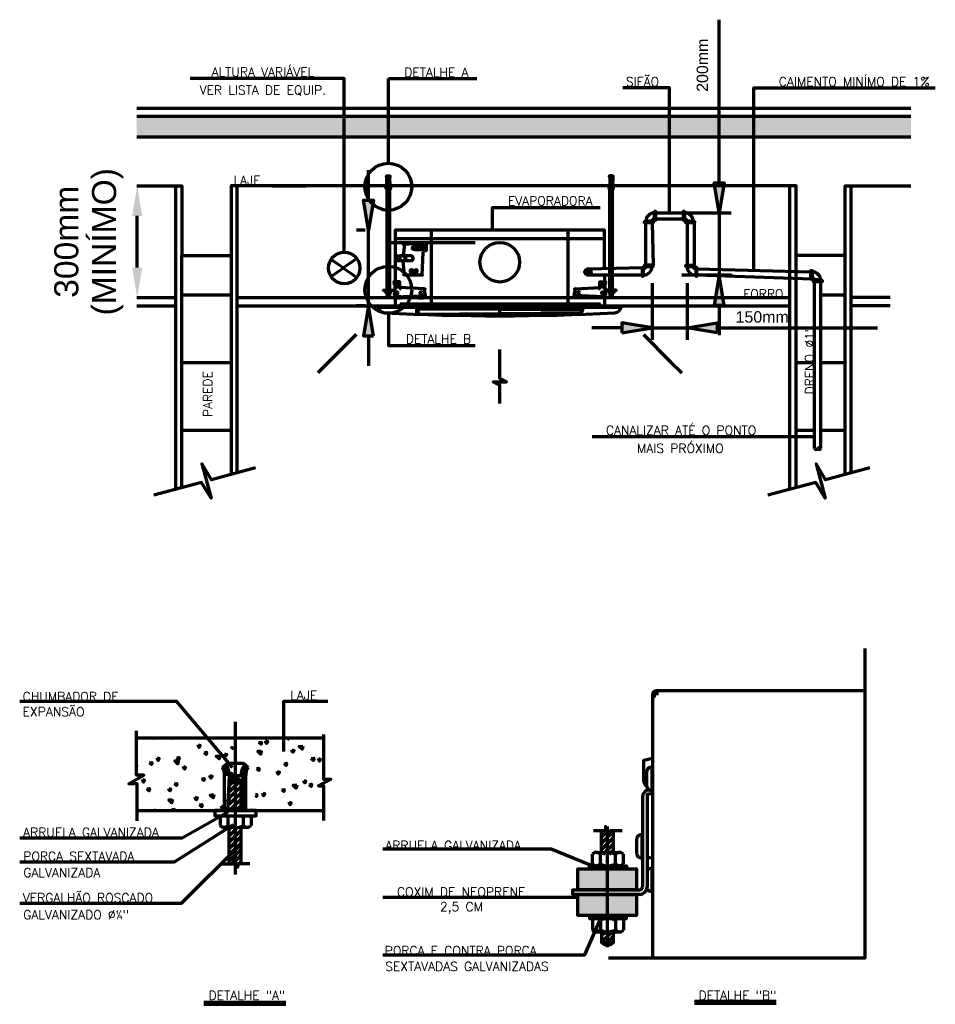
# Model space of a CAD drawing. Header units: millimetres. Extents: x -728 to 29511, y 335 to 17581.
# Tile 6 of 6: x 13474 to 29511, y 335 to 17581. Entities that reach past the tile are written whole.
import ezdxf

# ---------------------------------------------------------------- set-up
doc = ezdxf.new("R2010")
doc.units = ezdxf.units.MM
for name, color, linetype, lineweight in [('_ACESSÓRIOS', 10, 'Continuous', 18), ('_AR-CHAMADA', 10, 'Continuous', 18), ('_AR-EQUIPAMENTOS', 10, 'Continuous', 18), ('_AR-PENA AR 01', 10, 'Continuous', 18), ('_AR-PENA AR 05', 10, 'Continuous', 18), ('_AR-R60', 10, 'Continuous', 18), ('_ARQ', 10, 'Continuous', 18), ('_BASE-ALV', 10, 'Continuous', 18), ('_CHAMADAS', 10, 'Continuous', 18), ('_DUTOS', 10, 'Continuous', 18), ('CHAMADA', 10, 'Continuous', 18), ('KGL_CONFEA-6_DE_152_E06_PE_R02 - Legenda - DETALHE FIXAÇÃO CASSETE_dwg', 8, 'Continuous', 18), ('Logiproject_DETALHE', 10, 'Continuous', 18)]:
    doc.layers.add(name, color=color, linetype=linetype, lineweight=lineweight)
doc.styles.add('Arial', font='arial.ttf', dxfattribs={"height": 200})
doc.styles.add('Arial_1', font='arial.ttf', dxfattribs={"height": 421.323051})
doc.styles.add('Simplex_3', font='simplex_.ttf', dxfattribs={"height": 157.996144})
doc.styles.add('Simplex_4', font='simplex_.ttf', dxfattribs={"height": 158.051749})

# ---------------------------------------------------------------- blocks, each defined once
blk = doc.blocks.new('KGL_CONFEA-6_DE_152_E06_PE_R02 - Legenda - DETALHE FIXAÇÃO CASSETE_dwg_DETALHE_FIXAÇÃO_CASSETEl_dwg__X1-1082132-DETALHE FIXAÇÃO CASSETE-1127658-13 - FIXAÇÃO DO CASSETE')
at = {"layer": '_BASE-ALV', "color": 7, "lineweight": 70, "flags": 128}
for points in [[(-216, 5004), (-217, 4992), (-232, 5004)], [(124, 5004), (113, 4989), (108, 5004)], [(2144, 5004), (2142, 4977), (2109, 5004)], [(559, 4879), (597, 4866), (576, 4834), (559, 4879)], [(1180, 4802), (1145, 4831), (1163, 4834)], [(1625, 4919), (1665, 4927), (1662, 4889), (1625, 4919)], [(1741, 4949), (1779, 4936), (1758, 4904), (1741, 4949)], [(2392, 4858), (2383, 4802), (2332, 4851), (2392, 4858)], [(186, 4654), (226, 4661), (222, 4623), (186, 4654)], [(666, 4742), (706, 4750), (702, 4712), (666, 4742)], [(938, 4689), (930, 4632), (878, 4682), (938, 4689)], [(1021, 4723), (1060, 4711), (1039, 4679), (1021, 4723)], [(1665, 4774), (1657, 4717), (1605, 4767), (1665, 4774)], [(2203, 4794), (2242, 4781), (2220, 4749), (2203, 4794)], [(-518, 4503), (-515, 4520), (-518, 4520)], [(-294, 4565), (-254, 4573), (-257, 4535), (-294, 4565)], [(-160, 4653), (-122, 4640), (-143, 4608), (-161, 4653)], [(211, 4605), (203, 4548), (151, 4598), (211, 4605)], [(302, 4498), (341, 4485), (319, 4453), (302, 4498)], [(2065, 4550), (2105, 4558), (2102, 4520), (2065, 4550)], [(2545, 4639), (2585, 4646), (2581, 4608), (2545, 4639)], [(2666, 4639), (2704, 4626), (2683, 4594), (2666, 4639)], [(765, 4343), (803, 4330), (782, 4298), (765, 4343)], [(1105, 4373), (1145, 4381), (1142, 4343), (1105, 4373)], [(1585, 4462), (1625, 4469), (1622, 4431), (1585, 4462)], [(1946, 4413), (1985, 4400), (1964, 4368), (1946, 4413)], [(-417, 4272), (-379, 4259), (-400, 4228), (-417, 4272)], [(146, 4196), (186, 4204), (182, 4166), (146, 4196)], [(626, 4285), (666, 4292), (662, 4254), (626, 4285)], [(2287, 4178), (2278, 4121), (2226, 4171), (2287, 4178)], [(2409, 4258), (2448, 4245), (2426, 4213), (2409, 4258)], [(2505, 4181), (2545, 4189), (2541, 4151), (2505, 4181)], [(-334, 4108), (-294, 4115), (-297, 4077), (-334, 4108)], [(45, 4117), (84, 4104), (62, 4073), (45, 4117)], [(833, 4008), (824, 3952), (772, 4001), (833, 4008)], [(1567, 4008), (1585, 4012), (1582, 3974), (1567, 3986)], [(1690, 4032), (1728, 4019), (1707, 3988), (1690, 4032)], [(2025, 4093), (2065, 4100), (2062, 4062), (2025, 4093)], [(106, 3924), (97, 3867), (45, 3917), (106, 3924)], [(508, 3962), (546, 3949), (525, 3917), (508, 3962)], [(586, 3827), (626, 3835), (622, 3797), (586, 3827)], [(970, 3807), (1009, 3794), (987, 3762), (970, 3807)], [(1065, 3916), (1105, 3923), (1102, 3885), (1065, 3916)], [(2152, 3877), (2191, 3864), (2169, 3832), (2152, 3877)], [(-188, 3729), (-209, 3729), (-212, 3736)], [(144, 3729), (146, 3746), (106, 3739), (118, 3729)], [(2491, 3729), (2504, 3729), (2505, 3731)]]:
    blk.add_lwpolyline(points, dxfattribs=at)
blk = doc.blocks.new('KGL_CONFEA-6_DE_152_E06_PE_R02 - Legenda - DETALHE FIXAÇÃO CASSETE_dwg_DETALHE_FIXAÇÃO_CASSETEl_dwg_SETA-INS-1082133-DETALHE FIXAÇÃO CASSETE-1127659-13 - FIXAÇÃO DO CASSETE')
at = {"layer": 'Logiproject_DETALHE', "color": 7, "lineweight": 70, "flags": 128}
blk.add_lwpolyline([(8358, 12065), (8835, 11589), (9029, 11395)], dxfattribs=at)
blk = doc.blocks.new('KGL_CONFEA-6_DE_152_E06_PE_R02 - Legenda - DETALHE FIXAÇÃO CASSETE_dwg_DETALHE_FIXAÇÃO_CASSETEl_dwg_SETA-RET-1082134-DETALHE FIXAÇÃO CASSETE-1127660-13 - FIXAÇÃO DO CASSETE')
at = {"layer": 'Logiproject_DETALHE', "color": 7, "lineweight": 70, "flags": 128}
blk.add_lwpolyline([(5842, 10856), (5842, 11177), (5726, 11236), (5959, 11236), (5841, 11294), (5841, 11529), (5841, 11804)], dxfattribs=at)
blk = doc.blocks.new('KGL_CONFEA-6_DE_152_E06_PE_R02 - Legenda - DETALHE FIXAÇÃO CASSETE_dwg_DETALHE_FIXAÇÃO_CASSETEl_dwg_SETA-INS-1082135-DETALHE FIXAÇÃO CASSETE-1127661-13 - FIXAÇÃO DO CASSETE')
at = {"layer": 'Logiproject_DETALHE', "color": 7, "lineweight": 70, "flags": 128}
blk.add_lwpolyline([(3328, 12065), (2851, 11589), (2657, 11395)], dxfattribs=at)
blk = doc.blocks.new('KGL_CONFEA-6_DE_152_E06_PE_R02 - Legenda - DETALHE FIXAÇÃO CASSETE_dwg-1127657-13 - FIXAÇÃO DO CASSETE')
at = {"layer": '_ACESSÓRIOS', "lineweight": 70}
for points in [[(7209, 2342), (8238, 2342), (8238, 2711), (7209, 2711)], [(7209, 1891), (8238, 1891), (8238, 2260), (7209, 2260)]]:
    blk.add_hatch(color=7, dxfattribs=at).paths.add_polyline_path(points)
at = {"layer": '_AR-R60', "lineweight": 70}
for points in [[(-420, 14143), (-508, 14670), (-595, 14143)], [(9688, 14199), (9775, 14726), (9600, 14726)], [(3544, 13893), (3632, 14420), (3457, 14420)], [(-508, 12713), (-420, 13240), (-595, 13240)], [(9775, 12581), (9688, 13108), (9600, 12581)], [(3632, 12042), (3544, 12569), (3457, 12042)], [(7983, 12096), (8510, 12184), (7983, 12272)], [(9648, 12096), (9648, 12272), (9122, 12184)]]:
    blk.add_hatch(color=7, dxfattribs=at).paths.add_polyline_path(points)
at = {"layer": '_BASE-ALV', "lineweight": 70}
blk.add_hatch(color=7, dxfattribs=at).paths.add_polyline_path([(13045, 15531), (13045, 15889), (-515, 15889), (-515, 15531)])
at = {"lineweight": 70}
for p, q in [((1105, 4170), (1188, 4252)), ((1105, 4059), (1298, 4252)), ((1105, 3949), (1314, 4157)), ((1105, 3838), (1314, 4047)), ((1106, 3729), (1314, 3937)), ((1216, 3729), (1314, 3826)), ((1105, 3178), (1314, 3386)), ((1107, 3398), (1141, 3433)), ((1107, 3288), (1250, 3431)), ((7626, 3269), (7723, 3367)), ((1105, 3067), (1314, 3276)), ((1105, 2957), (1314, 3166)), ((7626, 3048), (7834, 3257)), ((7653, 2965), (7834, 3146)), ((1105, 2847), (1314, 3055)), ((7763, 2965), (7834, 3036)), ((8341, 2902), (8330, 2902)), ((7626, 1540), (7692, 1607)), ((7626, 1430), (7803, 1607)), ((7726, 1419), (7834, 1528))]:
    blk.add_line(p, q, dxfattribs=at)
at = {"lineweight": 70, "flags": 128}
for points in [[(7626, 3159), (7765, 3298), (7813, 3345)], [(1167, 2798), (1199, 2830), (1314, 2945)], [(1241, 2761), (1283, 2803), (1314, 2835)]]:
    blk.add_lwpolyline(points, dxfattribs=at)
at = {"layer": '_ACESSÓRIOS', "color": 7, "lineweight": 70}
for p, q in [((944, 3636), (944, 3466)), ((1082, 3635), (1082, 3465)), ((1350, 3636), (1350, 3466)), ((1488, 3636), (1488, 3465)), ((1105, 2798), (1105, 3434)), ((1314, 2803), (1314, 3433)), ((7626, 2996), (7626, 3371)), ((7834, 2996), (7834, 3376)), ((7464, 2796), (7464, 2966)), ((7533, 2996), (7941, 2996)), ((7606, 2794), (7606, 2964)), ((7867, 2792), (7867, 2962)), ((8009, 2796), (8009, 2967)), ((7464, 1810), (7464, 1635)), ((7606, 1808), (7606, 1637)), ((7867, 1806), (7867, 1639)), ((8009, 1811), (8009, 1634)), ((7533, 1606), (7941, 1606))]:
    blk.add_line(p, q, dxfattribs=at)
at = {"layer": '_ACESSÓRIOS', "color": 7, "lineweight": 70, "flags": 128}
for points in [[(12237, 6569), (12237, 1145), (7747, 1145)], [(1437, 4484), (1352, 4556), (1209, 4556), (1067, 4556), (982, 4484)], [(1314, 3729), (1314, 4252), (1266, 4286), (1209, 4286), (1153, 4286), (1105, 4252), (1075, 3729), (1024, 3729), (1024, 4341)], [(1314, 4337), (1209, 4337), (1105, 4337), (1075, 3729)], [(1344, 4380), (1344, 3729), (1395, 3729), (1395, 4341)], [(1314, 4252), (1209, 4252), (1105, 4252)], [(855, 3729), (855, 3636), (1577, 3636), (1577, 3729)], [(1011, 3436), (1216, 3430), (1417, 3436)], [(7412, 2711), (7412, 2762), (8061, 2762), (8061, 2711)], [(7412, 1891), (7412, 1839), (8061, 1839), (8061, 1891)], [(7626, 1606), (7626, 1418), (7730, 1418), (7834, 1418)], [(7626, 1418), (7674, 1384), (7730, 1384), (7786, 1384), (7834, 1418), (7834, 1605)]]:
    blk.add_lwpolyline(points, dxfattribs=at)
for points in [[(7209, 2342), (7209, 2711), (8238, 2711), (8238, 2342)], [(7209, 2711), (8238, 2711), (8238, 2342), (7209, 2342)], [(7209, 1891), (7209, 2260), (8238, 2260), (8238, 1891)], [(7209, 2260), (8238, 2260), (8238, 1891), (7209, 1891)]]:
    blk.add_lwpolyline(points, close=True, dxfattribs=at)
at = {"layer": '_ACESSÓRIOS', "color": 7, "lineweight": 70}
for centre, radius, start, end in [((822, 4359), 203, 354.7746, 38.062), ((822, 4359), 254, 355.3285, 38.062), ((822, 4359), 284, 355.5802, 38.5898), ((1597, 4359), 284, 141.4102, 184.4198), ((1597, 4359), 254, 141.938, 175.3285), ((1597, 4359), 203, 141.938, 185.2254), ((1013, 3533), 96.4, 223.7804, 315.4105), ((1214, 3705), 275, 242.4667, 299.4727), ((1419, 3533), 96.4, 223.7804, 315.4105), ((7534, 2899), 96.4, 41.9415, 136.2196), ((7734, 2721), 275, 61.2164, 117.9353), ((7940, 2899), 96.4, 44.5895, 139.5845), ((7536, 2854), 92, 218.9025, 319.2586), ((7734, 3036), 275, 242.0647, 298.7836), ((7938, 2853), 91.2, 218.9594, 321.3111), ((7534, 1743), 96.4, 41.9415, 136.2196), ((7734, 1565), 275, 61.2164, 117.9353), ((7940, 1743), 96.4, 44.5895, 139.5845), ((7534, 1702), 96.4, 223.7804, 318.0585), ((7734, 1880), 275, 242.0647, 298.7836), ((7940, 1702), 96.4, 220.4155, 315.4105)]:
    blk.add_arc(centre, radius, start, end, dxfattribs=at)
at = {"layer": '_AR-CHAMADA', "color": 7, "lineweight": 70}
blk.add_line((3891, 15067), (3891, 16549), dxfattribs=at)
at = {"layer": '_AR-CHAMADA', "color": 7, "lineweight": 70, "flags": 128}
for points in [[(5715, 13893), (5715, 14293), (7603, 14293)], [(3891, 12440), (3891, 11875), (5409, 11875)], [(1567, 9731), (791, 9523), (625, 9801), (786, 9200), (620, 9477), (-218, 9253)], [(12324, 9731), (11548, 9523), (11382, 9801), (11543, 9200), (11376, 9477), (10538, 9253)]]:
    blk.add_lwpolyline(points, dxfattribs=at)
at = {"layer": '_AR-CHAMADA', "color": 7, "lineweight": 70}
blk.add_circle((3118, 13231), 276, dxfattribs=at)
at = {"layer": '_AR-EQUIPAMENTOS', "color": 7, "lineweight": 70}
for p, q in [((8415, 4407), (8415, 4160)), ((8505, 4483), (8505, 4083)), ((8341, 3964), (8341, 2386)), ((8330, 3303), (8330, 2902)), ((8240, 3226), (8240, 2979)), ((8457, 2909), (8515, 2899)), ((8505, 2714), (8505, 2314))]:
    blk.add_line(p, q, dxfattribs=at)
at = {"layer": '_AR-EQUIPAMENTOS', "color": 7, "lineweight": 70, "flags": 128}
for points in [[(8549, 5752), (8549, 5721), (8515, 5752), (8515, 1145)], [(12237, 5828), (8591, 5828), (8591, 5752)], [(8368, 4238), (8368, 4614), (8515, 4646)], [(8515, 4025), (8423, 4008), (8423, 2386)], [(8296, 2260), (7121, 2260), (7121, 2342), (8296, 2342)]]:
    blk.add_lwpolyline(points, dxfattribs=at)
at = {"layer": '_AR-EQUIPAMENTOS', "color": 7, "lineweight": 70}
for centre, radius, start, end in [((8591, 5752), 75.8, 90, 180), ((8591, 5752), 42.1, 105.0154, 180), ((8493, 4407), 77.9, 80.9813, 180), ((8450, 4238), 82.2, 180, 244.1355), ((8493, 4160), 77.9, 180, 279.0187), ((8467, 3964), 126, 93.3301, 180), ((8318, 3226), 77.9, 80.9813, 180), ((8318, 2979), 77.9, 180, 279.0187), ((8465, 2951), 42.1, 180.0005, 260.0001), ((8493, 2637), 77.9, 80.9813, 154.2283), ((8296, 2386), 44.2, 270, 0), ((8296, 2386), 126, 270, 0), ((8493, 2391), 77.9, 201.2967, 279.0187)]:
    blk.add_arc(centre, radius, start, end, dxfattribs=at)
at = {"layer": '_AR-PENA AR 01', "color": 7, "lineweight": 70}
for p, q in [((3870, 12845), (3870, 14624)), ((3913, 14583), (3870, 14591)), ((7773, 14583), (7817, 14591)), ((7817, 12845), (7817, 14624)), ((4642, 13893), (4642, 12602)), ((7036, 13893), (7036, 12602)), ((4010, 13751), (7676, 13751)), ((4508, 13611), (4355, 13611)), ((3708, 12547), (7974, 12547)), ((5841, 12396), (5841, 12547))]:
    blk.add_line(p, q, dxfattribs=at)
at = {"layer": '_AR-PENA AR 01', "color": 7, "lineweight": 70, "flags": 128}
for points in [[(3946, 14669), (3922, 14625), (3912, 14656), (3912, 14630), (3933, 14630), (3837, 14656), (3850, 14656), (3850, 14630), (3871, 14630), (3872, 14629), (3891, 14624), (3870, 14618), (3913, 14600), (3870, 14600), (3913, 14618), (3913, 12845)], [(3899, 14808), (3882, 14808), (3875, 14803), (3904, 14803), (3892, 14803), (3879, 14803), (3875, 14749), (3906, 14767), (3875, 14723), (3906, 14742), (3875, 14698), (3906, 14717), (3875, 14673), (3906, 14692), (3906, 14679), (3875, 14669), (3875, 14803), (3906, 14803), (3899, 14808), (3906, 14669)], [(7740, 14669), (7764, 14625), (7774, 14656), (7774, 14630), (7754, 14630), (7849, 14656)], [(7773, 12845), (7773, 14618), (7817, 14600), (7773, 14600), (7817, 14618), (7795, 14624), (7814, 14629), (7815, 14630), (7836, 14630), (7836, 14656), (7811, 14803), (7804, 14808), (7811, 14803), (7782, 14803), (7794, 14803), (7780, 14793), (7811, 14749), (7780, 14767), (7811, 14723), (7780, 14742), (7811, 14698), (7780, 14717), (7811, 14673), (7780, 14692), (7780, 14679), (7780, 14669), (7780, 14803), (7787, 14808), (7804, 14808)], [(3870, 14556), (3913, 14574), (3870, 14574), (3913, 14557), (3870, 14565), (3913, 14530), (3870, 14548), (3913, 14513), (3870, 14530), (3913, 14504), (3870, 14486), (3913, 14486), (3870, 14504)], [(7817, 14556), (7773, 14574), (7817, 14574), (7773, 14557), (7817, 14565), (7773, 14530), (7817, 14548), (7773, 14513), (7817, 14530), (7773, 14504), (7817, 14486), (7773, 14486), (7817, 14504)], [(3891, 14244), (3891, 13680), (5409, 13680)], [(8510, 14024), (8531, 13282), (8380, 13282), (8380, 13261), (8531, 13261), (8531, 13282), (8401, 13261), (8401, 14046), (8531, 14046), (8531, 14024), (8380, 14024), (8380, 14046), (8554, 14068), (8576, 14068), (8576, 14220), (8554, 14220), (8554, 14068), (8554, 14199), (9078, 14199), (9078, 14090), (8576, 14090)], [(9100, 13282), (9100, 13261), (9231, 13261), (9100, 13282), (9252, 13282), (9252, 13261), (9100, 13261), (9100, 13282), (9252, 13282), (9252, 14046), (9252, 14024), (9100, 14024), (9078, 14068), (9078, 14220), (9056, 14220), (9056, 14068), (9078, 14068), (9252, 14046), (9122, 14046), (9122, 13282)], [(4355, 13553), (4508, 13553), (4559, 13553), (4559, 13644), (4498, 13666), (4173, 13644), (4150, 13445)], [(4498, 13509), (4476, 13109), (4173, 13109), (4150, 13360)], [(4288, 13445), (4099, 13445), (4078, 13360), (4031, 13360), (4025, 13366), (4020, 13378), (4083, 13383), (4083, 13375)], [(4298, 13360), (4099, 13360), (4083, 13366), (4083, 13439), (4031, 13445), (4025, 13439), (4025, 13366), (4020, 13427), (4025, 13423), (4078, 13445), (4083, 13439), (4083, 13430)], [(4279, 13193), (4279, 13168), (4285, 13160), (4282, 13162), (4282, 13199), (4282, 13191), (4311, 13162), (4311, 13199), (4282, 13171), (4285, 13160), (4384, 13167), (4311, 13194), (4311, 13199), (4285, 13202)], [(7386, 13217), (8357, 13238), (8335, 13238), (8335, 13086), (8357, 13086), (8357, 13238), (8357, 13108), (7386, 13108)], [(9274, 13238), (9296, 13238), (9274, 13217), (9296, 13086), (9274, 13238), (9274, 13086), (9296, 13086), (9296, 13238), (9298, 13216), (11293, 13165)], [(11466, 10070), (11466, 12990), (11336, 12990), (11336, 13012), (11488, 13012), (11488, 12990), (11488, 13012), (11313, 13034), (11292, 13034), (11292, 13186), (11313, 13186), (11313, 13034), (11292, 13186), (11313, 13056), (11292, 13034), (11313, 13034), (9296, 13107)], [(3870, 12969), (3913, 12969), (3870, 12987), (3913, 12978)], [(3913, 12934), (3870, 12917), (3913, 12917), (3870, 12934), (3913, 12926), (3870, 12960), (3913, 12943)], [(3986, 12988), (4008, 12966), (4091, 12988), (3986, 12988), (4008, 12944), (3993, 12750)], [(4027, 12728), (4027, 12711), (4114, 12711), (4114, 12728), (4015, 12728), (4540, 12750), (4518, 12866), (4091, 12889), (4091, 12988), (4069, 12966), (4069, 12944)], [(7659, 12728), (7659, 12711), (7572, 12711), (7572, 12728), (7671, 12728), (7146, 12750), (7168, 12866), (7595, 12889), (7595, 12988), (7617, 12966), (7617, 12944)], [(7700, 12988), (7678, 12966), (7595, 12988), (7700, 12988), (7678, 12944), (7693, 12750)], [(7817, 12969), (7773, 12969), (7817, 12987), (7773, 12978)], [(7773, 12934), (7817, 12917), (7773, 12917), (7817, 12934), (7773, 12926), (7817, 12960), (7773, 12943)], [(11357, 10070), (11357, 12990), (11466, 13012), (11336, 12990)], [(3993, 12837), (3804, 12837), (3804, 12845), (3993, 12845)], [(3913, 12882), (3870, 12899), (3913, 12899), (3870, 12881), (3913, 12864), (3870, 12864), (3913, 12847), (3876, 12845), (3853, 12829), (3824, 12837), (3853, 12795), (3929, 12795), (3929, 12829), (3913, 12795), (3913, 12749)], [(3870, 12782), (3913, 12791), (3913, 12782), (3870, 12773), (3913, 12756), (3870, 12756), (3913, 12749), (3870, 12749), (3877, 12795), (3853, 12829), (3929, 12829), (3959, 12837)], [(7693, 12837), (7882, 12837), (7882, 12845), (7693, 12845)], [(7817, 12782), (7773, 12791), (7773, 12782), (7817, 12773), (7773, 12756), (7817, 12756), (7773, 12749), (7817, 12749), (7809, 12795), (7833, 12829), (7757, 12829), (7728, 12837)], [(7773, 12882), (7817, 12899), (7773, 12899), (7817, 12881), (7773, 12864), (7817, 12864), (7773, 12847), (7810, 12845), (7833, 12829), (7862, 12837), (7833, 12795), (7757, 12795), (7757, 12829), (7773, 12795), (7773, 12749)], [(4099, 12602), (7587, 12602), (7587, 12569)], [(4388, 12422), (4388, 12515), (4426, 12421), (7271, 12448), (7298, 12515), (7260, 12421)], [(7289, 12492), (4388, 12515), (7298, 12515)]]:
    blk.add_lwpolyline(points, dxfattribs=at)
for points in [[(4505, 12728), (4418, 12728), (4418, 12711), (4505, 12711)], [(7181, 12728), (7268, 12728), (7268, 12711), (7181, 12711)]]:
    blk.add_lwpolyline(points, close=True, dxfattribs=at)
at = {"layer": '_AR-PENA AR 01', "color": 7, "lineweight": 70}
for centre, radius in [((3891, 14656), 411), ((5843, 13333), 347), ((4543, 13582), 4.47), ((3891, 12851), 411), ((7386, 13162), 54.6), ((4045, 12913), 15.3), ((4045, 12797), 15.3), ((4462, 12797), 15.3), ((7224, 12797), 15.3), ((7641, 12913), 15.3), ((7641, 12797), 15.3)]:
    blk.add_circle(centre, radius, dxfattribs=at)
for centre, radius, start, end in [((3861, 14640), 14.6, 223.7804, 315.4105), ((3891, 14666), 41.5, 242.4667, 299.4727), ((3922, 14640), 14.6, 223.7804, 315.4105), ((7764, 14640), 14.6, 224.5895, 316.2196), ((7795, 14666), 41.5, 240.5273, 297.5333), ((7825, 14640), 14.6, 224.5895, 316.2196), ((8554, 14046), 153, 90, 180), ((9078, 14046), 153, 0, 90), ((8554, 14046), 43.6, 90, 180), ((9078, 14046), 43.6, 0, 90), ((4173, 13622), 22.2, 90, 180), ((4498, 13638), 28.5, 90, 167.2529), ((4537, 13644), 22.2, 0, 90), ((4520, 13509), 22.2, 90, 180), ((4495, 13582), 31.9, 293.7155, 66.2845), ((4537, 13553), 22.2, 270, 0), ((4140, 13401), 43.7, 289.4296, 84.0085), ((4155, 13401), 43.7, 289.4296, 84.0085), ((4283, 13401), 43.7, 289.4296, 84.0085), ((4173, 13131), 22.2, 180, 270), ((4379, 13181), 14.4, 289.9211, 70.0789), ((4476, 13131), 22.2, 270, 0), ((7386, 13135), 27.3, 90, 270), ((7386, 13190), 27.3, 270, 90), ((8357, 13261), 153, 270, 0), ((8357, 13261), 43.6, 270, 0), ((9274, 13261), 153, 180, 270), ((9274, 13261), 43.6, 180, 270), ((11313, 13012), 153, 0, 90), ((4009, 12966), 22.2, 180, 268.9702), ((4069, 12966), 22.2, 271.0298, 0), ((7617, 12966), 22.2, 180, 268.9702), ((7678, 12966), 22.2, 271.0298, 0), ((11313, 13012), 43.6, 0, 90), ((4113, 12889), 22.2, 180, 270), ((4518, 12844), 22.2, 0, 90), ((7168, 12844), 22.2, 90, 180), ((7573, 12889), 22.2, 270, 0), ((4015, 12750), 22.2, 180, 270), ((4518, 12750), 22.2, 270, 0), ((7168, 12750), 22.2, 180, 270), ((7671, 12750), 22.2, 270, 0), ((11385, 10088), 33, 213.3666, 324.6334), ((11439, 10050), 33, 33.3666, 144.6334), ((11439, 10087), 33, 213.3666, 324.6334)]:
    blk.add_arc(centre, radius, start, end, dxfattribs=at)
blk.add_ellipse((4355, 13582), major_axis=(44.5, 0), ratio=0.649528, dxfattribs=at)
blk.add_ellipse((4379, 13181), major_axis=(0, 21.2), ratio=0.849641, start_param=2.265637, end_param=7.159141, dxfattribs=at)
at = {"layer": '_AR-PENA AR 05', "color": 7, "lineweight": 70}
for p, q in [((7676, 13108), (7676, 12988)), ((4010, 12728), (4010, 12569)), ((7676, 12728), (7676, 12569)), ((1244, 12569), (10924, 12569)), ((3708, 12569), (7974, 12569))]:
    blk.add_line(p, q, dxfattribs=at)
at = {"layer": '_AR-PENA AR 05', "color": 7, "lineweight": 70, "flags": 128}
blk.add_lwpolyline([(7676, 13217), (7676, 13893), (4010, 13893), (4010, 12988)], dxfattribs=at)
at = {"layer": '_AR-PENA AR 05', "color": 7, "lineweight": 70}
for centre, radius, start, end in [((3841, 12578), 133, 183.9401, 266.1452), ((5841, 53744), 41348, 267.2147, 272.7853), ((7841, 12578), 133, 273.9632, 356.0673)]:
    blk.add_arc(centre, radius, start, end, dxfattribs=at)
at = {"layer": '_AR-R60', "color": 7, "lineweight": 70}
for p, q in [((9688, 14726), (9688, 17581)), ((3544, 14420), (3544, 14947)), ((1857, 14669), (2446, 14669)), ((-508, 13240), (-508, 14143)), ((9029, 14199), (9898, 14199)), ((3483, 13893), (3334, 13893)), ((8510, 12966), (8510, 11973)), ((9122, 12966), (9122, 11973)), ((1857, 12713), (2446, 12713)), ((3483, 12569), (3334, 12569)), ((9688, 12581), (9688, 12054)), ((7983, 12184), (7457, 12184)), ((8510, 12184), (9122, 12184)), ((9648, 12184), (12457, 12184)), ((3544, 12042), (3544, 11516))]:
    blk.add_line(p, q, dxfattribs=at)
at = {"layer": '_AR-R60', "color": 7, "lineweight": 70, "flags": 128}
for points in [[(9688, 14199), (9600, 14726), (9775, 14726), (9688, 14199), (9688, 13108)], [(3544, 12569), (3544, 13893), (3457, 14420), (3632, 14420), (3544, 13893)], [(9801, 13108), (9898, 13108), (9029, 13108)]]:
    blk.add_lwpolyline(points, dxfattribs=at)
for points in [[(9775, 12581), (9688, 13108), (9600, 12581)], [(3632, 12042), (3544, 12569), (3457, 12042)], [(7983, 12096), (8510, 12184), (7983, 12272)], [(9648, 12096), (9122, 12184), (9648, 12272)]]:
    blk.add_lwpolyline(points, close=True, dxfattribs=at)
at = {"layer": '_ARQ', "color": 7, "lineweight": 70}
blk.add_line((380, 3729), (2049, 3729), dxfattribs=at)
at = {"layer": '_BASE-ALV', "color": 7, "lineweight": 70}
for p, q in [((-515, 16033), (13045, 16033)), ((-515, 15889), (13045, 15889)), ((-515, 15531), (13045, 15531)), ((167, 9356), (167, 14669)), ((1244, 9645), (1244, 14669)), ((10924, 9356), (10924, 14669)), ((12000, 9645), (12000, 14669)), ((275, 9385), (275, 13450)), ((11032, 9385), (11032, 13450)), ((-515, 12713), (167, 12713)), ((1136, 12754), (275, 12754)), ((1244, 12713), (10924, 12713)), ((11893, 12754), (11466, 12754)), ((12683, 12713), (12000, 12713)), ((-515, 12569), (167, 12569)), ((12683, 12569), (12000, 12569)), ((1136, 11569), (275, 11569)), ((11357, 11569), (11032, 11569)), ((11893, 11569), (11466, 11569)), ((1136, 10384), (275, 10384)), ((11357, 10384), (11032, 10384)), ((11893, 10384), (11466, 10384)), ((-518, 5004), (2758, 5004)), ((-508, 3729), (2758, 3729))]:
    blk.add_line(p, q, dxfattribs=at)
at = {"layer": '_BASE-ALV', "color": 7, "lineweight": 70, "flags": 128}
for points in [[(-515, 14669), (275, 14669), (275, 13450), (1136, 13450), (1136, 9616)], [(11893, 9616), (11893, 13450), (11032, 13450), (11032, 14669), (1136, 14669), (1136, 13450)], [(11893, 13450), (11893, 14669), (13045, 14669)], [(-508, 3548), (-508, 4196), (-652, 4196), (-394, 4351), (-518, 4351), (-518, 5123)], [(2758, 5060), (2758, 4277), (2881, 4277), (2665, 4164), (2758, 4164), (2758, 3557)]]:
    blk.add_lwpolyline(points, dxfattribs=at)
at = {"layer": '_CHAMADAS', "color": 7, "lineweight": 70}
for p, q in [((3891, 16549), (5441, 16549)), ((11357, 10273), (7459, 10273)), ((7209, 2209), (3793, 2209))]:
    blk.add_line(p, q, dxfattribs=at)
at = {"layer": '_CHAMADAS', "color": 7, "lineweight": 70, "flags": 128}
for points in [[(3118, 13508), (3118, 16549), (418, 16549)], [(8816, 14199), (8816, 16385), (8000, 16385)], [(10295, 13191), (10295, 16385), (13471, 16385)]]:
    blk.add_lwpolyline(points, dxfattribs=at)
at = {"layer": '_DUTOS', "color": 7, "lineweight": 70}
for p, q in [((1577, 3729), (855, 3729)), ((1082, 3465), (1087, 3462)), ((661, 375), (2093, 375)), ((9252, 393), (10684, 393)), ((9252, 354), (10684, 354)), ((661, 335), (2093, 335))]:
    blk.add_line(p, q, dxfattribs=at)
at = {"layer": '_DUTOS', "color": 7, "lineweight": 70, "flags": 128}
for points in [[(-2565, 5647), (177, 5647), (1154, 4484)], [(2059, 4761), (2059, 5647), (2830, 5647)], [(-2565, 3254), (278, 3254), (1087, 3707)], [(-2565, 2833), (147, 2833), (1182, 3486)], [(-2565, 2107), (270, 2107), (1277, 3110)], [(3793, 3060), (6740, 3060), (7545, 2734)], [(3793, 1201), (7332, 1201), (7606, 1828)]]:
    blk.add_lwpolyline(points, dxfattribs=at)
at = {"layer": 'CHAMADA', "color": 7, "lineweight": 70}
for p, q in [((1206, 5284), (1206, 2611)), ((7730, 1338), (7730, 3451)), ((1256, 2738), (1255, 2738))]:
    blk.add_line(p, q, dxfattribs=at)
at = {"layer": 'CHAMADA', "color": 7, "lineweight": 70, "flags": 128}
for points in [[(7985, 3376), (7776, 3376), (7776, 3309), (7693, 3449), (7693, 3371), (7486, 3371)], [(965, 2798), (1172, 2798), (1172, 2876), (1256, 2736), (1256, 2803), (1464, 2803)]]:
    blk.add_lwpolyline(points, dxfattribs=at)
at = {"layer": 'Logiproject_DETALHE', "color": 7, "lineweight": 70}
for p, q in [((3906, 14816), (3875, 14816)), ((4099, 12602), (4099, 12569))]:
    blk.add_line(p, q, dxfattribs=at)
at = {"layer": 'Logiproject_DETALHE', "color": 7, "lineweight": 70, "flags": 128}
for points in [[(3870, 14669), (3862, 14817), (3866, 14669), (3862, 14673), (3862, 14678), (3862, 14684), (3862, 14690), (3862, 14695), (3862, 14701), (3862, 14707), (3862, 14713), (3862, 14718), (3862, 14724), (3862, 14730), (3862, 14735), (3862, 14741), (3862, 14747), (3862, 14752), (3862, 14758), (3862, 14775), (3862, 14769), (3862, 14764), (3862, 14786), (3862, 14792), (3862, 14798), (3862, 14803), (3862, 14809), (3862, 14815), (3863, 14820), (3862, 14827), (3856, 14838), (3868, 14832), (3859, 14841), (3869, 14849), (3912, 14849), (3925, 14838), (3921, 14842), (3917, 14840), (3915, 14836), (3913, 14832), (3912, 14828), (3911, 14823), (3911, 14818), (3911, 14812), (3911, 14806), (3911, 14801), (3911, 14795), (3911, 14789), (3911, 14784), (3911, 14778), (3911, 14772), (3911, 14767), (3911, 14761), (3911, 14755), (3911, 14749), (3911, 14744), (3911, 14732), (3911, 14727), (3911, 14721), (3911, 14715), (3911, 14710), (3911, 14704), (3911, 14698), (3911, 14693), (3911, 14687), (3911, 14681), (3911, 14676), (3911, 14669), (3911, 14670), (3911, 14822), (3918, 14669)], [(7780, 14816), (7824, 14786), (7824, 14792), (7824, 14798), (7824, 14803), (7824, 14809), (7824, 14815), (7823, 14820), (7824, 14827), (7830, 14838), (7818, 14832), (7827, 14841), (7817, 14849), (7774, 14849), (7761, 14838), (7765, 14842), (7769, 14840), (7771, 14836), (7773, 14832), (7774, 14828), (7775, 14823), (7775, 14818), (7775, 14812), (7775, 14806), (7775, 14801), (7775, 14795), (7775, 14789), (7775, 14784), (7775, 14778), (7775, 14772), (7775, 14767), (7775, 14761), (7775, 14755), (7775, 14749), (7775, 14744), (7775, 14732), (7775, 14727), (7775, 14721), (7775, 14715), (7775, 14710), (7775, 14704), (7775, 14698), (7775, 14693), (7775, 14687), (7775, 14681), (7775, 14676), (7775, 14669), (7775, 14670), (7775, 14822), (7768, 14669)], [(7816, 14669), (7824, 14817), (7820, 14669), (7824, 14673), (7824, 14678), (7824, 14684), (7824, 14690), (7824, 14695), (7824, 14701), (7824, 14707), (7824, 14713), (7824, 14718), (7824, 14724), (7824, 14730), (7824, 14735), (7824, 14741), (7824, 14747), (7824, 14752), (7824, 14758), (7824, 14764), (7824, 14769), (7824, 14775), (7824, 14781)]]:
    blk.add_lwpolyline(points, dxfattribs=at)
at = {"layer": 'Logiproject_DETALHE', "color": 7, "lineweight": 70}
for centre, radius, start, end in [((3832, 14819), 30.7, 354.7746, 38.062), ((3832, 14819), 38.4, 355.3285, 38.062), ((3832, 14819), 42.9, 355.5802, 38.5898), ((3949, 14819), 42.9, 141.4102, 184.4198), ((3949, 14819), 38.4, 141.938, 175.3285), ((3949, 14819), 30.7, 141.938, 185.2254), ((7737, 14819), 30.7, 354.7746, 38.062), ((7737, 14819), 38.4, 4.6715, 38.062), ((7737, 14819), 42.9, 355.5802, 38.5898), ((7854, 14819), 42.9, 141.4102, 184.4198), ((7854, 14819), 38.4, 141.938, 184.6715), ((7854, 14819), 30.7, 141.938, 185.2254)]:
    blk.add_arc(centre, radius, start, end, dxfattribs=at)
for name in ['KGL_CONFEA-6_DE_152_E06_PE_R02 - Legenda - DETALHE FIXAÇÃO CASSETE_dwg_DETALHE_FIXAÇÃO_CASSETEl_dwg_SETA-INS-1082135-DETALHE FIXAÇÃO CASSETE-1127661-13 - FIXAÇÃO DO CASSETE', 'KGL_CONFEA-6_DE_152_E06_PE_R02 - Legenda - DETALHE FIXAÇÃO CASSETE_dwg_DETALHE_FIXAÇÃO_CASSETEl_dwg_SETA-INS-1082133-DETALHE FIXAÇÃO CASSETE-1127659-13 - FIXAÇÃO DO CASSETE', 'KGL_CONFEA-6_DE_152_E06_PE_R02 - Legenda - DETALHE FIXAÇÃO CASSETE_dwg_DETALHE_FIXAÇÃO_CASSETEl_dwg_SETA-RET-1082134-DETALHE FIXAÇÃO CASSETE-1127660-13 - FIXAÇÃO DO CASSETE', 'KGL_CONFEA-6_DE_152_E06_PE_R02 - Legenda - DETALHE FIXAÇÃO CASSETE_dwg_DETALHE_FIXAÇÃO_CASSETEl_dwg__X1-1082132-DETALHE FIXAÇÃO CASSETE-1127658-13 - FIXAÇÃO DO CASSETE']:
    blk.add_blockref(name, (0, 0))
at = {"layer": '_AR-R60', "color": 7, "lineweight": 70, "attachment_point": 2, "rotation": 90}
for s, insert, char_height, width, line_spacing_factor, style in [('200mm', (9291, 16783), 200, 1107.03, 0.941778, 'Arial'), ('300mm\\P(MINÍMO)', (-1960, 13691), 421.3, 3070.32, 0.941778, 'Arial_1'), ('X', (2900, 13231), 421, 468.79, 0.941778, 'Arial_1'), ('DRENO ∅1"', (11191, 11616), 158, 1525.58, 1.125731, 'Simplex_3'), ('PAREDE', (649, 11023), 158, 1078.33, 1.125731, 'Simplex_3')]:
    blk.add_mtext(s, dxfattribs=dict(at, insert=insert, char_height=char_height, width=width, line_spacing_factor=line_spacing_factor, style=style))
at = {"layer": '_AR-R60', "color": 7, "lineweight": 70}
for s, insert, char_height, width, attachment_point, line_spacing_factor, style in [('ALTURA VARIÁVEL', (1693, 16743), 158, 2518.63, 2, 1.125731, 'Simplex_3'), ('DETALHE A', (4732, 16738), 158, 1571.06, 2, 1.125731, 'Simplex_3'), ('SIFÃO', (8342, 16574), 158, 780.79, 2, 1.125731, 'Simplex_3'), ('CAIMENTO MINÍMO DE 1%', (12050, 16574), 158, 3536.31, 2, 1.125731, 'Simplex_3'), ('VER LISTA DE EQUIP.', (1693, 16427), 158, 3009.47, 2, 1.125731, 'Simplex_3'), ('LAJE', (1179, 14848), 158, 640.55, 1, 1.125731, 'Simplex_3'), ('EVAPORADORA', (6726, 14487), 158, 2044.84, 2, 1.125731, 'Simplex_3'), ('FORRO', (10107, 12856), 158, 911.56, 1, 1.125731, 'Simplex_3'), ('150mm', (10439, 12475), 200, 1107.03, 2, 0.941778, 'Arial'), ('DETALHE B', (4769, 12069), 158, 1597.59, 2, 1.125731, 'Simplex_3'), ('CANALIZAR ATÉ O PONTO', (9018, 10467), 158, 3695.5, 2, 1.125731, 'Simplex_3'), ('MAIS PRÓXIMO', (9005, 10151), 158, 2027.79, 2, 1.125731, 'Simplex_3'), ('CHUMBADOR DE', (-2513, 5805), 158, 2317.74, 1, 1.125731, 'Simplex_3'), ('LAJE', (2173, 5826), 158, 640.55, 1, 1.125731, 'Simplex_3'), ('EXPANSÃO', (-2513, 5538), 158, 1466.83, 1, 1.125731, 'Simplex_3'), ('ARRUELA GALVANIZADA', (-2505, 3426), 158, 3318.37, 1, 1.125731, 'Simplex_3'), ('ARRUELA GALVANIZADA', (3838, 3197), 158, 3318.37, 1, 1.125731, 'Simplex_3'), ('PORCA SEXTAVADA', (-2502, 3008), 158, 2757.41, 1, 1.125731, 'Simplex_3'), ('GALVANIZADA', (-2502, 2722), 158, 1897.02, 1, 1.125731, 'Simplex_3'), ('VERGALHÃO ROSCADO', (-2511, 2280), 158, 3134.54, 1, 1.125731, 'Simplex_3'), ('COXIM DE NEOPRENE', (5166, 2384), 158.05, 3017.52, 2, 1.125731, 'Simplex_4'), ('2,5 CM', (5171, 2124), 158.1, 1042.04, 2, 1.125731, 'Simplex_4'), ('GALVANIZADO ∅¼"', (-2503, 1983), 158, 2598.22, 1, 1.125731, 'Simplex_3'), ('PORCA E CONTRA PORCA', (3828, 1354), 158, 3756.15, 1, 1.125731, 'Simplex_3'), ('SEXTAVADAS GALVANIZADAS', (3836, 1077), 158, 4032.84, 1, 1.125731, 'Simplex_3'), ('DETALHE "A"', (1413, 570), 158, 1832.59, 2, 1.125731, 'Simplex_3'), ('DETALHE "B"', (10004, 570), 158, 1859.12, 2, 1.125731, 'Simplex_3')]:
    blk.add_mtext(s, dxfattribs=dict(at, insert=insert, char_height=char_height, width=width, attachment_point=attachment_point, line_spacing_factor=line_spacing_factor, style=style))

msp = doc.modelspace()

# ---------------------------------------------------------------- block references
at = {"layer": 'KGL_CONFEA-6_DE_152_E06_PE_R02 - Legenda - DETALHE FIXAÇÃO CASSETE_dwg', "color": 7, "lineweight": 70}
msp.add_blockref('KGL_CONFEA-6_DE_152_E06_PE_R02 - Legenda - DETALHE FIXAÇÃO CASSETE_dwg-1127657-13 - FIXAÇÃO DO CASSETE', (16040, 0), dxfattribs=at)

doc.saveas('drawing.dxf')
